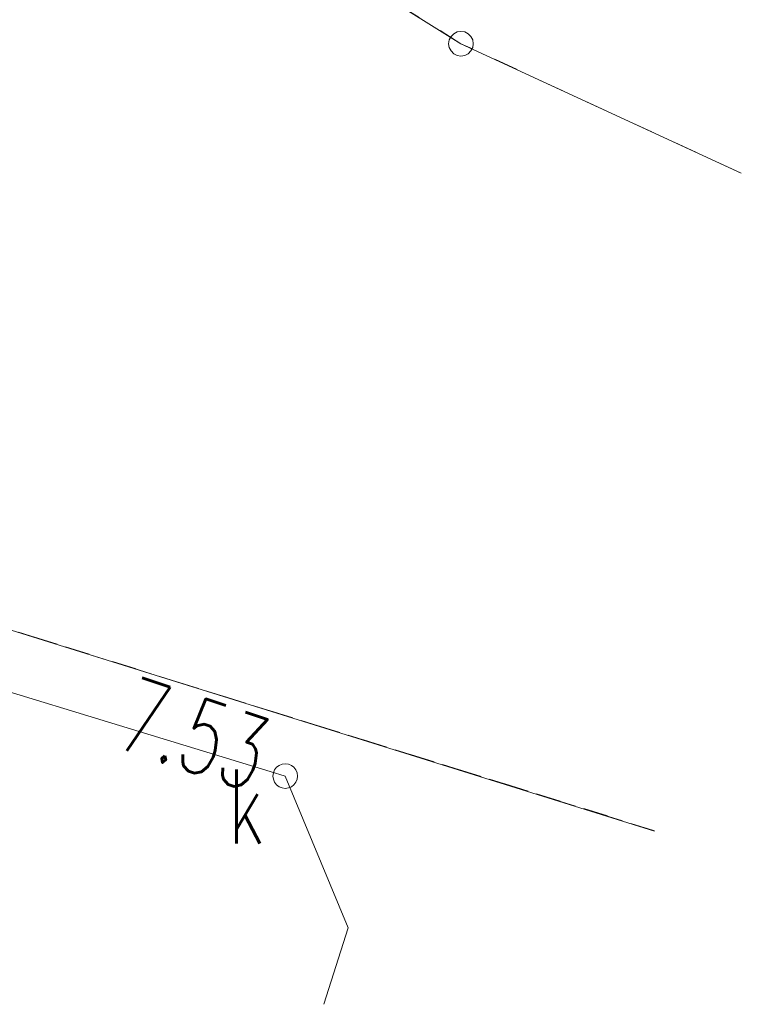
# Model space of a CAD drawing. Header units: millimetres. Extents: x -367306 to 168495, y -187323 to 82034.
# Tile 154 of 170: x 100682 to 115300, y -42259 to -22307. Entities that reach past the tile are written whole.
import ezdxf

# ---------------------------------------------------------------- set-up
doc = ezdxf.new("R2010")
doc.units = ezdxf.units.MM
doc.header["$MEASUREMENT"] = 0
doc.linetypes.add('L_0_03', pattern=[1000, 500, -500])
for name, color, linetype, lineweight in [('Nowe_0_Nr_pióra__8', 7, 'Continuous', 13), ('Nowe_EGDE_Nr_pióra__8', 7, 'Continuous', 13), ('Nowe_EGDE_Nr_pióra__9', 7, 'Continuous', 13), ('Nowe_EGPG_Nr_pióra__8', 7, 'Continuous', 13), ('Nowe_EGPG_Nr_pióra__9', 7, 'Continuous', 13), ('Nowe_EGUG_Nr_pióra__8', 7, 'Continuous', 13), ('Nowe_EGUG_Nr_pióra__9', 7, 'Continuous', 13), ('Nowe_GUPPRZ_O_Nr_pióra__8', 7, 'Continuous', 13), ('Nowe_SUKP_Nr_pióra__8', 7, 'Continuous', 13), ('Nowe_SUKP_Nr_pióra__9', 7, 'Continuous', 13), ('Nowe_SUKS_Nr_pióra__8', 7, 'Continuous', 13), ('Nowe_SUKS_Nr_pióra__9', 7, 'Continuous', 13), ('Nowe_SUKS_O_Nr_pióra__8', 7, 'Continuous', 13)]:
    doc.layers.add(name, color=color, linetype=linetype, lineweight=lineweight)
doc.styles.add('STYL_AUTOMATYCZNY_3', font='Simplex.shx')

msp = doc.modelspace()

# ---------------------------------------------------------------- linework, layer by layer
at = {"layer": 'Nowe_0_Nr_pióra__8', "color": 7, "linetype": 'Continuous', "lineweight": 13}
for p, q in [((115300.3, -25415.7), (115300.4, -25415.7)), ((113540.3, -38747.5), (113540.3, -38747.5)), ((113541.2, -38740.5), (113541.2, -38740.5))]:
    msp.add_line(p, q, dxfattribs=at)
at = {"layer": 'Nowe_EGDE_Nr_pióra__8', "color": 7, "linetype": 'Continuous', "lineweight": 13}
msp.add_line((109621.6, -22793), (109621.7, -22793), dxfattribs=at)
msp.add_line((109621.6, -22793), (109621.7, -22793), dxfattribs=at)
at = {"layer": 'Nowe_EGDE_Nr_pióra__9', "color": 7, "linetype": 'Continuous', "lineweight": 13, "flags": 128}
for points in [[(109621.6, -22793), (106311.6, -20723)], [(106311.6, -20723), (109621.6, -22793)], [(115300.3, -25415.7), (109621.6, -22793)], [(109621.6, -22793), (115300.3, -25415.7)], [(113540.3, -38747.5), (88551.6, -30943)], [(88551.6, -30943), (113540.3, -38747.5)]]:
    msp.add_lwpolyline(points, dxfattribs=at)
at = {"layer": 'Nowe_EGPG_Nr_pióra__8', "color": 7, "linetype": 'Continuous', "lineweight": 13}
for p, q in [((109621.6, -22543), (109621.7, -22543)), ((109383.9, -22715.8), (109383.9, -22715.8)), ((109419.4, -22646.1), (109419.4, -22646.1)), ((109474.7, -22590.8), (109474.7, -22590.8)), ((109544.4, -22555.3), (109544.4, -22555.3)), ((109698.9, -22555.3), (109698.9, -22555.3)), ((109768.6, -22590.8), (109768.6, -22590.8)), ((109823.9, -22646.1), (109823.9, -22646.1)), ((109859.4, -22715.8), (109859.4, -22715.8)), ((109371.6, -22793), (109371.7, -22793)), ((109383.9, -22870.3), (109383.9, -22870.3)), ((109419.4, -22940), (109419.4, -22940)), ((109823.9, -22940), (109823.9, -22940)), ((109859.4, -22870.3), (109859.4, -22870.3)), ((109871.6, -22793), (109871.7, -22793)), ((109474.7, -22995.3), (109474.7, -22995.3)), ((109544.4, -23030.8), (109544.4, -23030.8)), ((109621.6, -23043), (109621.7, -23043)), ((109698.9, -23030.8), (109698.9, -23030.8)), ((109768.6, -22995.3), (109768.6, -22995.3))]:
    msp.add_line(p, q, dxfattribs=at)
at = {"layer": 'Nowe_EGPG_Nr_pióra__9', "color": 7, "linetype": 'Continuous', "lineweight": 13, "flags": 128}
msp.add_lwpolyline([(109621.6, -22543), (109698.9, -22555.3), (109768.6, -22590.8), (109823.9, -22646.1), (109859.4, -22715.8), (109871.6, -22793), (109859.4, -22870.3), (109823.9, -22940), (109768.6, -22995.3), (109698.9, -23030.8), (109621.6, -23043), (109544.4, -23030.8), (109474.7, -22995.3), (109419.4, -22940), (109383.9, -22870.3), (109371.6, -22793), (109383.9, -22715.8), (109419.4, -22646.1), (109474.7, -22590.8), (109544.4, -22555.3)], close=True, dxfattribs=at)
at = {"layer": 'Nowe_EGUG_Nr_pióra__8', "color": 7, "linetype": 'Continuous', "lineweight": 13}
msp.add_line((109621.6, -22793), (109621.7, -22793), dxfattribs=at)
at = {"layer": 'Nowe_EGUG_Nr_pióra__9', "color": 7, "linetype": 'L_0_03', "lineweight": 13, "flags": 128}
for points in [[(109621.6, -22793), (106311.6, -20723)], [(115300.3, -25415.7), (109621.6, -22793)], [(113541.2, -38740.5), (88551.6, -30943)], [(88551.6, -30943), (113541.2, -38740.5)]]:
    msp.add_lwpolyline(points, dxfattribs=at)
at = {"layer": 'Nowe_SUKP_Nr_pióra__8', "color": 7, "linetype": 'Continuous', "lineweight": 13}
for p, q in [((105752.8, -37538.8), (105752.8, -37538.8)), ((106061.6, -37633), (106061.7, -37633)), ((107334, -40706.8), (107334, -40706.8)), ((106846.2, -42258.7), (106846.3, -42258.7))]:
    msp.add_line(p, q, dxfattribs=at)
at = {"layer": 'Nowe_SUKP_Nr_pióra__9', "color": 7, "linetype": 'Continuous', "lineweight": 13, "flags": 128}
msp.add_lwpolyline([(106846.2, -42258.7), (107334, -40706.8), (106061.6, -37633), (105752.8, -37538.8), (88231.6, -32193), (84081.6, -30463)], dxfattribs=at)
at = {"layer": 'Nowe_SUKS_Nr_pióra__8', "color": 7, "linetype": 'Continuous', "lineweight": 13}
for p, q in [((105845.1, -37508), (105845.2, -37508)), ((105884.8, -37456.2), (105884.9, -37456.2)), ((105936.6, -37416.5), (105936.7, -37416.5)), ((105996.9, -37391.5), (105997, -37391.5)), ((106061.6, -37383), (106061.7, -37383)), ((106126.3, -37391.5), (106126.4, -37391.5)), ((106186.6, -37416.5), (106186.7, -37416.5)), ((106238.4, -37456.2), (106238.4, -37456.2)), ((106278.1, -37508), (106278.2, -37508)), ((105811.6, -37633), (105811.7, -37633)), ((105820.1, -37568.3), (105820.2, -37568.3)), ((105820.1, -37697.7), (105820.2, -37697.7)), ((106303.1, -37568.3), (106303.2, -37568.3)), ((106303.1, -37697.7), (106303.2, -37697.7)), ((106311.6, -37633), (106311.7, -37633)), ((105845.1, -37758), (105845.2, -37758)), ((105884.8, -37809.8), (105884.9, -37809.8)), ((105936.6, -37849.5), (105936.7, -37849.5)), ((105996.9, -37874.5), (105997, -37874.5)), ((106061.6, -37883), (106061.7, -37883)), ((106126.3, -37874.5), (106126.4, -37874.5)), ((106186.6, -37849.5), (106186.7, -37849.5)), ((106238.4, -37809.8), (106238.4, -37809.8)), ((106278.1, -37758), (106278.2, -37758))]:
    msp.add_line(p, q, dxfattribs=at)
at = {"layer": 'Nowe_SUKS_Nr_pióra__9', "color": 7, "linetype": 'Continuous', "lineweight": 13, "flags": 128}
msp.add_lwpolyline([(106061.6, -37383), (106126.3, -37391.5), (106186.6, -37416.5), (106238.4, -37456.2), (106278.1, -37508), (106303.1, -37568.3), (106311.6, -37633), (106303.1, -37697.7), (106278.1, -37758), (106238.4, -37809.8), (106186.6, -37849.5), (106126.3, -37874.5), (106061.6, -37883), (105996.9, -37874.5), (105936.6, -37849.5), (105884.8, -37809.8), (105845.1, -37758), (105820.1, -37697.7), (105811.6, -37633), (105820.1, -37568.3), (105845.1, -37508), (105884.8, -37456.2), (105936.6, -37416.5), (105996.9, -37391.5)], close=True, dxfattribs=at)

# ---------------------------------------------------------------- texts
at = {"layer": 'Nowe_GUPPRZ_O_Nr_pióra__8', "color": 7, "linetype": 'Continuous', "lineweight": 13, "insert": (102570.9, -37025.2), "char_height": 1500, "attachment_point": 7, "rotation": 341.6, "style": 'STYL_AUTOMATYCZNY_3'}
msp.add_mtext('\\A1;{\\W0.660000x;\\pql;\\FSimplex.shx;7.53}', dxfattribs=at)
at = {"layer": 'Nowe_SUKS_O_Nr_pióra__8', "color": 7, "linetype": 'Continuous', "lineweight": 13, "insert": (104906.7, -39002.4), "char_height": 1500, "attachment_point": 7, "style": 'STYL_AUTOMATYCZNY_3'}
msp.add_mtext('\\A1;{\\W0.660000x;\\pql;\\FSimplex.shx;k}', dxfattribs=at)

doc.saveas('drawing.dxf')
